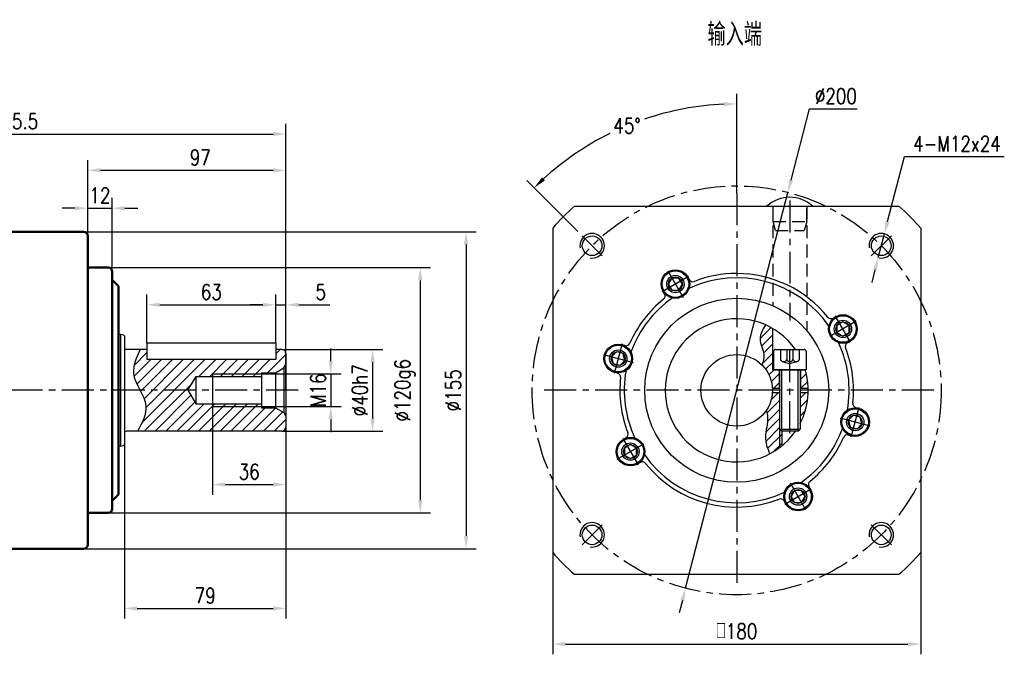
# Model space of a CAD drawing. Header units: inches. Extents: x 55 to 1027, y 11 to 695.
# Tile 3 of 3: x 546 to 1027, y 384 to 695. Entities that reach past the tile are written whole.
import ezdxf

# ---------------------------------------------------------------- set-up
doc = ezdxf.new("R2010")
doc.units = ezdxf.units.IN
doc.header["$LTSCALE"] = 25
doc.header["$MEASUREMENT"] = 0
for name, pattern in [('CENTER', [2, 1.25, -0.25, 0.25, -0.25]), ('HIDDEN', [0.375, 0.25, -0.125]), ('实线', [0])]:
    doc.linetypes.add(name, pattern=pattern)
for name, color, linetype in [('1轮廓实线层', 7, 'Continuous'), ('2细线层', 4, 'Continuous'), ('3中心线层', 1, 'CENTER'), ('4虚线层', 6, 'HIDDEN'), ('5剖面线层', 2, 'Continuous'), ('6文字层', 3, 'Continuous'), ('7标注层', 4, 'Continuous')]:
    doc.layers.add(name, color=color, linetype=linetype)
doc.layers.add('可见 (ISO)', color=7, linetype='实线', lineweight=50)
doc.styles.add('PC_TEXTSTYLE', font='isocp.shx', dxfattribs={"width": 0.8, "bigfont": 'HZFS.SHX'})
doc.styles.add('TH_GBDIM', font='romans.shx', dxfattribs={"width": 0.8, "bigfont": 'gbcbig.shx'})
doc.dimstyles.new('直径标注A3', dxfattribs={"dimscale": 2.5, "dimtxt": 3.5, "dimasz": 3, "dimexe": 2, "dimexo": 0.0625, "dimgap": 1, "dimtad": 1, "dimtih": 1, "dimtoh": 1, "dimdsep": 46, "dimtxsty": 'PC_TEXTSTYLE', "dimsah": 1, "dimcen": 0.09, "dimclrt": 3, "dimadec": 0, "dimazin": 0, "dimtfac": 0.7, "dimtmove": 0, "dimatfit": 0, "dimfxl": 1, "dimtzin": 0, "dimarcsym": 0})
doc.dimstyles.new('线性标注', dxfattribs={"dimscale": 2.5, "dimtxt": 2.5, "dimasz": 3, "dimexe": 2, "dimexo": 0, "dimgap": 1, "dimtad": 1, "dimdsep": 46, "dimtxsty": 'PC_TEXTSTYLE', "dimsah": 1, "dimcen": 0.09, "dimclrt": 3, "dimadec": 0, "dimazin": 2, "dimtfac": 0.7, "dimtix": 1, "dimtmove": 0, "dimatfit": 0, "dimfxl": 1, "dimtzin": 0, "dimarcsym": 0})
doc.dimstyles.new('角度标注', dxfattribs={"dimscale": 2.5, "dimtxt": 3.5, "dimasz": 3, "dimexe": 2, "dimexo": 0, "dimgap": 1, "dimtad": 1, "dimtih": 1, "dimtoh": 1, "dimdsep": 46, "dimtxsty": 'PC_TEXTSTYLE', "dimsah": 1, "dimcen": 0.09, "dimclrd": 4, "dimclrt": 3, "dimadec": 0, "dimazin": 0, "dimtfac": 0.7, "dimtmove": 0, "dimatfit": 0, "dimfxl": 1, "dimtzin": 0, "dimarcsym": 0})

# ---------------------------------------------------------------- blocks, each defined once
blk = doc.blocks.new('*D83')
at = {"layer": '7标注层', "color": 0, "lineweight": -2, "transparency": 16777216}
for p, q in [((410.292745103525, 592.3277031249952), (410.292745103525, 643.6591680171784)), ((675.792745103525, 513.2773150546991), (675.792745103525, 643.6591680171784)), ((416.542745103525, 638.6591680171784), (669.542745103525, 638.6591680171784))]:
    blk.add_line(p, q, dxfattribs=at)
at = {"layer": '7标注层', "color": 0, "transparency": 16777216}
for points in [[(416.542745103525, 639.7008346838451), (416.542745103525, 637.6175013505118), (410.292745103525, 638.6591680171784)], [(669.542745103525, 639.7008346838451), (669.542745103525, 637.6175013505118), (675.792745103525, 638.6591680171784)]]:
    blk.add_solid(points, dxfattribs=at)
at = {"layer": 'Defpoints', "color": 0, "transparency": 16777216}
for p in [(675.792745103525, 638.6591680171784), (410.292745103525, 592.3277031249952), (675.792745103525, 513.2773150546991)]:
    blk.add_point(p, dxfattribs=at)
at = {"layer": '7标注层', "color": 3, "transparency": 16777216, "insert": (543.042745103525, 644.9091680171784), "char_height": 7.5, "attachment_point": 5, "style": 'TH_GBDIM'}
blk.add_mtext('265.5', dxfattribs=at)
blk = doc.blocks.new('*D101')
at = {"layer": '7标注层', "color": 0, "lineweight": -2, "transparency": 16777216}
for p, q in [((596.7927451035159, 521.2263194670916), (596.7927451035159, 401.5812407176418)), ((675.7927451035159, 490.8340834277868), (675.7927451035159, 401.5812407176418)), ((603.0427451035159, 406.5812407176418), (669.5427451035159, 406.5812407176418))]:
    blk.add_line(p, q, dxfattribs=at)
at = {"layer": '7标注层', "color": 0, "transparency": 16777216}
for points in [[(603.0427451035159, 407.6229073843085), (603.0427451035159, 405.5395740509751), (596.7927451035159, 406.5812407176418)], [(669.5427451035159, 407.6229073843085), (669.5427451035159, 405.5395740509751), (675.7927451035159, 406.5812407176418)]]:
    blk.add_solid(points, dxfattribs=at)
at = {"layer": 'Defpoints', "color": 0, "transparency": 16777216}
for p in [(596.7927451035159, 521.2263194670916), (675.7927451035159, 490.8340834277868), (675.7927451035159, 406.5812407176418)]:
    blk.add_point(p, dxfattribs=at)
at = {"layer": '7标注层', "color": 3, "transparency": 16777216, "insert": (636.2927451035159, 412.8312407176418), "char_height": 7.5, "attachment_point": 5, "style": 'TH_GBDIM'}
blk.add_mtext('79', dxfattribs=at)
blk = doc.blocks.new('*D102')
at = {"layer": '7标注层', "color": 0, "lineweight": -2, "transparency": 16777216}
for p, q in [((588.7927451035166, 573.2773150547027), (746.4662732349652, 573.2773150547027)), ((741.4662732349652, 567.0273150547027), (741.4662732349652, 459.5273150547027)), ((588.7927451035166, 453.2773150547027), (746.4662732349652, 453.2773150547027))]:
    blk.add_line(p, q, dxfattribs=at)
at = {"layer": '7标注层', "color": 0, "transparency": 16777216}
for points in [[(740.4246065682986, 567.0273150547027), (742.5079399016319, 567.0273150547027), (741.4662732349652, 573.2773150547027)], [(740.4246065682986, 459.5273150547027), (742.5079399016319, 459.5273150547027), (741.4662732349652, 453.2773150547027)]]:
    blk.add_solid(points, dxfattribs=at)
at = {"layer": 'Defpoints', "color": 0, "transparency": 16777216}
for p in [(588.7927451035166, 573.2773150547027), (588.7927451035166, 453.2773150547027), (741.4662732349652, 453.2773150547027)]:
    blk.add_point(p, dxfattribs=at)
at = {"layer": '7标注层', "color": 3, "transparency": 16777216, "insert": (733.9662732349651, 513.2773150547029), "char_height": 7.5, "attachment_point": 5, "rotation": 90, "style": 'TH_GBDIM'}
blk.add_mtext('\\A1;%%c120g6', dxfattribs=at)
blk = doc.blocks.new('*D103')
at = {"layer": '7标注层', "color": 0, "lineweight": -2, "transparency": 16777216}
for p, q in [((673.7927451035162, 533.2773150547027), (723.1394214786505, 533.2773150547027)), ((718.1394214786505, 527.0273150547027), (718.1394214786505, 499.5273150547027)), ((673.7927451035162, 493.2773150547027), (723.1394214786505, 493.2773150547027))]:
    blk.add_line(p, q, dxfattribs=at)
at = {"layer": '7标注层', "color": 0, "transparency": 16777216}
for points in [[(717.0977548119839, 527.0273150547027), (719.1810881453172, 527.0273150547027), (718.1394214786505, 533.2773150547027)], [(717.0977548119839, 499.5273150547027), (719.1810881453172, 499.5273150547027), (718.1394214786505, 493.2773150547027)]]:
    blk.add_solid(points, dxfattribs=at)
at = {"layer": 'Defpoints', "color": 0, "transparency": 16777216}
for p in [(673.7927451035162, 533.2773150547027), (673.7927451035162, 493.2773150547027), (718.1394214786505, 493.2773150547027)]:
    blk.add_point(p, dxfattribs=at)
at = {"layer": '7标注层', "color": 3, "transparency": 16777216, "insert": (711.8894214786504, 513.2773150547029), "char_height": 7.5, "attachment_point": 5, "rotation": 90, "style": 'TH_GBDIM'}
blk.add_mtext('\\A1;%%c40h7', dxfattribs=at)
blk = doc.blocks.new('*D104')
at = {"layer": '7标注层', "color": 0, "lineweight": -2, "transparency": 16777216}
for p, q in [((697.7088547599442, 527.5273150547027), (697.7088547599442, 533.7773150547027)), ((663.4597263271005, 521.2773150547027), (702.7088547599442, 521.2773150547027)), ((697.7088547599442, 521.2773150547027), (697.7088547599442, 505.2773150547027)), ((663.4597263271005, 505.2773150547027), (702.7088547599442, 505.2773150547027)), ((697.7088547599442, 499.0273150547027), (697.7088547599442, 492.7773150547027))]:
    blk.add_line(p, q, dxfattribs=at)
at = {"layer": '7标注层', "color": 0, "transparency": 16777216}
for points in [[(696.6671880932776, 527.5273150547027), (698.7505214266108, 527.5273150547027), (697.7088547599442, 521.2773150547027)], [(696.6671880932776, 499.0273150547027), (698.7505214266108, 499.0273150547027), (697.7088547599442, 505.2773150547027)]]:
    blk.add_solid(points, dxfattribs=at)
at = {"layer": 'Defpoints', "color": 0, "transparency": 16777216}
for p in [(663.4597263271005, 521.2773150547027), (663.4597263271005, 505.2773150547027), (697.7088547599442, 505.2773150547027)]:
    blk.add_point(p, dxfattribs=at)
at = {"layer": '7标注层', "color": 3, "transparency": 16777216, "insert": (691.4588547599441, 513.2773150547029), "char_height": 7.5, "attachment_point": 5, "rotation": 90, "style": 'TH_GBDIM'}
blk.add_mtext('M16', dxfattribs=at)
blk = doc.blocks.new('*D105')
at = {"layer": '7标注层', "color": 0, "lineweight": -2, "transparency": 16777216}
for p, q in [((607.7927451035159, 536.2773150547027), (607.7927451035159, 560.0884409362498)), ((670.7927451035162, 536.2773150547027), (670.7927451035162, 560.0884409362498)), ((614.0427451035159, 555.0884409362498), (664.5427451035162, 555.0884409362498))]:
    blk.add_line(p, q, dxfattribs=at)
at = {"layer": '7标注层', "color": 0, "transparency": 16777216}
for points in [[(614.0427451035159, 556.1301076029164), (614.0427451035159, 554.0467742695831), (607.7927451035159, 555.0884409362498)], [(664.5427451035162, 556.1301076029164), (664.5427451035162, 554.0467742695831), (670.7927451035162, 555.0884409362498)]]:
    blk.add_solid(points, dxfattribs=at)
at = {"layer": 'Defpoints', "color": 0, "transparency": 16777216}
for p in [(670.7927451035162, 555.0884409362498), (607.7927451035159, 536.2773150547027), (670.7927451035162, 536.2773150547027)]:
    blk.add_point(p, dxfattribs=at)
at = {"layer": '7标注层', "color": 3, "transparency": 16777216, "insert": (639.292745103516, 561.3384409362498), "char_height": 7.5, "attachment_point": 5, "style": 'TH_GBDIM'}
blk.add_mtext('63', dxfattribs=at)
blk = doc.blocks.new('*D106')
at = {"layer": '7标注层', "color": 0, "lineweight": -2, "transparency": 16777216}
for p, q in [((670.7927451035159, 536.2773150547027), (670.7927451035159, 560.0884409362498)), ((675.7927451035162, 529.7017508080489), (675.7927451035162, 560.0884409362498)), ((664.5427451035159, 555.0884409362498), (658.2927451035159, 555.0884409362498)), ((670.7927451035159, 555.0884409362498), (675.7927451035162, 555.0884409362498)), ((682.0427451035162, 555.0884409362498), (697.2927451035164, 555.0884409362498))]:
    blk.add_line(p, q, dxfattribs=at)
at = {"layer": '7标注层', "color": 0, "transparency": 16777216}
for points in [[(664.5427451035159, 556.1301076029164), (664.5427451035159, 554.0467742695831), (670.7927451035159, 555.0884409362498)], [(682.0427451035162, 556.1301076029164), (682.0427451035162, 554.0467742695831), (675.7927451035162, 555.0884409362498)]]:
    blk.add_solid(points, dxfattribs=at)
at = {"layer": 'Defpoints', "color": 0, "transparency": 16777216}
for p in [(675.7927451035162, 555.0884409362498), (670.7927451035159, 536.2773150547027), (675.7927451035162, 529.7017508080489)]:
    blk.add_point(p, dxfattribs=at)
at = {"layer": '7标注层', "color": 3, "transparency": 16777216, "insert": (692.7927451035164, 561.3384409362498), "char_height": 7.5, "attachment_point": 5, "style": 'TH_GBDIM'}
blk.add_mtext('5', dxfattribs=at)
blk = doc.blocks.new('*D107')
at = {"layer": '7标注层', "color": 0, "lineweight": -2, "transparency": 16777216}
for p, q in [((639.7927451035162, 505.2773150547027), (639.7927451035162, 462.206347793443)), ((675.7927451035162, 498.4096329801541), (675.7927451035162, 462.206347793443)), ((646.0427451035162, 467.206347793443), (669.5427451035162, 467.206347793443))]:
    blk.add_line(p, q, dxfattribs=at)
at = {"layer": '7标注层', "color": 0, "transparency": 16777216}
for points in [[(646.0427451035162, 468.2480144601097), (646.0427451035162, 466.1646811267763), (639.7927451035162, 467.206347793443)], [(669.5427451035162, 468.2480144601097), (669.5427451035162, 466.1646811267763), (675.7927451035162, 467.206347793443)]]:
    blk.add_solid(points, dxfattribs=at)
at = {"layer": 'Defpoints', "color": 0, "transparency": 16777216}
for p in [(639.7927451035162, 505.2773150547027), (675.7927451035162, 498.4096329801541), (675.7927451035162, 467.206347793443)]:
    blk.add_point(p, dxfattribs=at)
at = {"layer": '7标注层', "color": 3, "transparency": 16777216, "insert": (657.7927451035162, 473.456347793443), "char_height": 7.5, "attachment_point": 5, "style": 'TH_GBDIM'}
blk.add_mtext('36', dxfattribs=at)
blk = doc.blocks.new('*D108')
at = {"layer": '7标注层', "color": 0, "lineweight": -2, "transparency": 16777216}
for p, q in [((578.7927451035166, 587.2433291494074), (578.7927451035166, 625.9004352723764)), ((675.7927451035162, 529.7017508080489), (675.7927451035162, 625.9004352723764)), ((585.0427451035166, 620.9004352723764), (669.5427451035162, 620.9004352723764))]:
    blk.add_line(p, q, dxfattribs=at)
at = {"layer": '7标注层', "color": 0, "transparency": 16777216}
for points in [[(585.0427451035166, 621.942101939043), (585.0427451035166, 619.8587686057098), (578.7927451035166, 620.9004352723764)], [(669.5427451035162, 621.942101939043), (669.5427451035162, 619.8587686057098), (675.7927451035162, 620.9004352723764)]]:
    blk.add_solid(points, dxfattribs=at)
at = {"layer": 'Defpoints', "color": 0, "transparency": 16777216}
for p in [(675.7927451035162, 620.9004352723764), (578.7927451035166, 587.2433291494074), (675.7927451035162, 529.7017508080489)]:
    blk.add_point(p, dxfattribs=at)
at = {"layer": '7标注层', "color": 3, "transparency": 16777216, "insert": (633.8921463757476, 627.1504352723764), "char_height": 7.5, "attachment_point": 5, "style": 'TH_GBDIM'}
blk.add_mtext('97', dxfattribs=at)
blk = doc.blocks.new('*D109')
at = {"layer": '7标注层', "color": 0, "lineweight": -2, "transparency": 16777216}
for p, q in [((571.2355443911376, 590.7773150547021), (768.8614649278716, 590.777315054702)), ((763.8614649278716, 584.5273150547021), (763.8614649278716, 442.027315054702)), ((574.1157692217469, 435.7773150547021), (768.8614649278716, 435.777315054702))]:
    blk.add_line(p, q, dxfattribs=at)
at = {"layer": '7标注层', "color": 0, "transparency": 16777216}
for points in [[(762.8197982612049, 584.5273150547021), (764.9031315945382, 584.5273150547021), (763.8614649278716, 590.7773150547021)], [(762.8197982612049, 442.027315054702), (764.9031315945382, 442.027315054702), (763.8614649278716, 435.777315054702)]]:
    blk.add_solid(points, dxfattribs=at)
at = {"layer": 'Defpoints', "color": 0, "transparency": 16777216}
for p in [(571.2355443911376, 590.7773150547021), (574.1157692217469, 435.7773150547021), (763.8614649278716, 435.777315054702)]:
    blk.add_point(p, dxfattribs=at)
at = {"layer": '7标注层', "color": 3, "transparency": 16777216, "insert": (757.6114649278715, 513.2773150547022), "char_height": 7.5, "attachment_point": 5, "rotation": 90, "style": 'TH_GBDIM'}
blk.add_mtext('%%C155', dxfattribs=at)
blk = doc.blocks.new('*D110')
at = {"layer": '7标注层', "color": 0, "lineweight": -2, "transparency": 16777216}
for p, q in [((578.7927451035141, 564.1733857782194), (578.7927451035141, 607.3540500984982)), ((590.7927451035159, 564.1733857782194), (590.7927451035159, 607.3540500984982)), ((572.5427451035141, 602.3540500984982), (566.2927451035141, 602.3540500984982)), ((578.7927451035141, 602.3540500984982), (590.7927451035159, 602.3540500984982)), ((597.0427451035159, 602.3540500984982), (603.2927451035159, 602.3540500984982))]:
    blk.add_line(p, q, dxfattribs=at)
at = {"layer": '7标注层', "color": 0, "transparency": 16777216}
for points in [[(572.5427451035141, 603.3957167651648), (572.5427451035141, 601.3123834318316), (578.7927451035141, 602.3540500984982)], [(597.0427451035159, 603.3957167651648), (597.0427451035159, 601.3123834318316), (590.7927451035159, 602.3540500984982)]]:
    blk.add_solid(points, dxfattribs=at)
at = {"layer": 'Defpoints', "color": 0, "transparency": 16777216}
for p in [(590.7927451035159, 602.3540500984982), (578.7927451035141, 564.1733857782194), (590.7927451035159, 564.1733857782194)]:
    blk.add_point(p, dxfattribs=at)
at = {"layer": '7标注层', "color": 3, "transparency": 16777216, "insert": (584.792745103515, 608.6040500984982), "char_height": 7.5, "attachment_point": 5, "style": 'TH_GBDIM'}
blk.add_mtext('12', dxfattribs=at)
blk = doc.blocks.new('*D118')
at = {"layer": '7标注层', "color": 0, "lineweight": -2, "transparency": 16777216}
for p, q in [((922.8298033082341, 616.1483715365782), (931.8225247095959, 650.9496333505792)), ((931.8225247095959, 650.9496333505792), (955.1796675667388, 650.9496333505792)), ((871.229249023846, 416.4574971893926), (921.266150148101, 610.0971329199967)), ((869.6655958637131, 410.4062585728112), (868.1019427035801, 404.3550199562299))]:
    blk.add_line(p, q, dxfattribs=at)
at = {"layer": '7标注层', "color": 0, "transparency": 16777216}
for points in [[(921.8212635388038, 616.4089803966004), (923.8383430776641, 615.8877626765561), (921.266150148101, 610.0971329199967)], [(868.6570560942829, 410.6668674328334), (870.6741356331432, 410.1456497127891), (871.229249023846, 416.4574971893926)]]:
    blk.add_solid(points, dxfattribs=at)
at = {"layer": 'Defpoints', "color": 0, "transparency": 16777216}
for p in [(921.266150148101, 610.0971329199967), (871.229249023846, 416.4574971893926)]:
    blk.add_point(p, dxfattribs=at)
at = {"layer": '7标注层', "color": 3, "transparency": 16777216, "insert": (944.7510961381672, 657.1996333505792), "char_height": 7.5, "attachment_point": 5, "style": 'TH_GBDIM'}
blk.add_mtext('∅200', dxfattribs=at)
blk = doc.blocks.new('*D119')
at = {"layer": '7标注层', "color": 0, "lineweight": -2, "transparency": 16777216}
for p, q in [((806.2476995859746, 433.9047757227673), (806.2476995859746, 384.1335611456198)), ((986.2476995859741, 433.9047757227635), (986.2476995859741, 384.1335611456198)), ((812.4976995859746, 389.1335611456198), (979.9976995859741, 389.1335611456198))]:
    blk.add_line(p, q, dxfattribs=at)
at = {"layer": '7标注层', "color": 0, "transparency": 16777216}
for points in [[(812.4976995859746, 390.1752278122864), (812.4976995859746, 388.0918944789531), (806.2476995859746, 389.1335611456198)], [(979.9976995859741, 390.1752278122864), (979.9976995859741, 388.0918944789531), (986.2476995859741, 389.1335611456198)]]:
    blk.add_solid(points, dxfattribs=at)
at = {"layer": 'Defpoints', "color": 0, "transparency": 16777216}
for p in [(806.2476995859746, 433.9047757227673), (986.2476995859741, 433.9047757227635), (986.2476995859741, 389.1335611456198)]:
    blk.add_point(p, dxfattribs=at)
at = {"layer": '7标注层', "color": 3, "transparency": 16777216, "insert": (896.2476995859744, 395.3835611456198), "char_height": 7.5, "attachment_point": 5, "style": 'TH_GBDIM'}
blk.add_mtext('{□}180', dxfattribs=at)
blk = doc.blocks.new('GB／T70.1M10M30')
at = {"layer": '1轮廓实线层'}
for p, q in [((0, -7), (0, 7)), ((1, 8), (10, 8)), ((10, 8), (10, -8)), ((10, 5), (39, 5)), ((39, 5), (40, 4)), ((39, -5), (39, 5)), ((40, 4), (40, -4)), ((39, -5), (40, -4)), ((1, -8), (10, -8)), ((10, -5), (39, -5))]:
    blk.add_line(p, q, dxfattribs=at)
for centre, start, end in [((1, 7), 90, 180), ((1, -7), 180, 270)]:
    blk.add_arc(centre, 1, start, end, dxfattribs=at)
at = {"layer": '2细线层'}
for p, q in [((40, 4), (10, 4)), ((40, -4), (10, -4))]:
    blk.add_line(p, q, dxfattribs=at)
at = {"layer": '3中心线层', "ltscale": 0.5}
blk.add_line((41, 0), (-1, 0), dxfattribs=at)
at = {"layer": '4虚线层'}
for p, q in [((0, 4.575), (5, 4.575)), ((0, 1.525), (5, 1.525)), ((6, 3.05), (7, 0)), ((6, -3.05), (7, 0)), ((0, -1.525), (5, -1.525)), ((0, -4.575), (5, -4.575))]:
    blk.add_line(p, q, dxfattribs=at)
for centre, radius, end in [((4.337187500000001, 3.05), 1.6628125, 66.50873314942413), ((4.337187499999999, 2.220446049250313e-16), 1.662812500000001, 66.50873314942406), ((4.337187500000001, -3.05), 1.6628125, 66.50873314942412)]:
    blk.add_arc(centre, radius, 293.4912668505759, end, dxfattribs=at)
blk = doc.blocks.new('GB／T70.1M8R12')
at = {"layer": '1轮廓实线层'}
for p, q in [((0, 3.43), (-2.970467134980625, 1.715)), ((-2.970467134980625, 1.715), (-2.970467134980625, -1.715)), ((2.970467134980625, 1.715), (0, 3.43)), ((2.970467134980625, -1.715), (2.970467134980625, 1.715)), ((-2.970467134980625, -1.715), (0, -3.43)), ((0, -3.43), (2.970467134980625, -1.715))]:
    blk.add_line(p, q, dxfattribs=at)
for radius in [6.5, 3.43]:
    blk.add_circle((0, 0), radius, dxfattribs=at)
at = {"layer": '3中心线层'}
for p, q in [((0, 7.5), (0, -7.5)), ((7.5, 0), (-7.5, 0))]:
    blk.add_line(p, q, dxfattribs=at)
blk = doc.blocks.new('*D120')
at = {"layer": '7标注层', "color": 0, "lineweight": -2, "transparency": 16777216}
for p, q in [((896.2476995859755, 609.7440137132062), (896.2476995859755, 658.3842292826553)), ((818.5463117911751, 590.9787028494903), (793.6416165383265, 615.8833981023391))]:
    blk.add_line(p, q, dxfattribs=at)
at = {"layer": '7标注层', "color": 4, "lineweight": -2, "transparency": 16777216}
for start, end in [(92.55610739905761, 108.7848562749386), (116.3179091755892, 132.4438926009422)]:
    blk.add_arc((896.2476995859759, 513.2773150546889), 140.1069142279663, start, end, dxfattribs=at)
at = {"layer": '7标注层', "color": 4, "transparency": 16777216}
for points in [[(889.9760206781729, 654.2862343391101), (890.022488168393, 652.2034192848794), (896.2476995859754, 653.3842292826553)], [(802.4139984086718, 615.9147946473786), (800.974083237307, 617.420424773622), (797.177150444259, 612.3478641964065)]]:
    blk.add_solid(points, dxfattribs=at)
at = {"layer": 'Defpoints', "color": 0, "transparency": 16777216}
for p in [(859.985361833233, 648.6102019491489), (896.2476995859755, 609.7440137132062), (818.5463117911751, 590.9787028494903), (832.527731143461, 576.9972834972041), (896.2476995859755, 416.8106163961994)]:
    blk.add_point(p, dxfattribs=at)
at = {"layer": '7标注层', "color": 3, "transparency": 16777216, "insert": (842.6311047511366, 642.7192254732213), "char_height": 7.5, "attachment_point": 5, "style": 'TH_GBDIM'}
blk.add_mtext('45°', dxfattribs=at)
blk = doc.blocks.new('*D121')
at = {"layer": '7标注层', "color": 0, "lineweight": -2, "transparency": 16777216}
for p, q in [((970.0508291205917, 595.8412308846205), (978.3484272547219, 627.6455795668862)), ((978.3484272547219, 627.6455795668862), (1027.134141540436, 627.6455795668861)), ((965.4437076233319, 578.1823257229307), (968.4730477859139, 589.7936606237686)), ((963.865926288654, 572.1347554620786), (962.288144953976, 566.0871852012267))]:
    blk.add_line(p, q, dxfattribs=at)
at = {"layer": '7标注层', "color": 0, "transparency": 16777216}
for points in [[(969.0429007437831, 596.1041944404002), (971.0587574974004, 595.5782673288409), (968.4730477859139, 589.7936606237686)], [(962.8579979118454, 572.3977190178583), (964.8738546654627, 571.871791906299), (965.4437076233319, 578.1823257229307)]]:
    blk.add_solid(points, dxfattribs=at)
at = {"layer": 'Defpoints', "color": 0, "transparency": 16777216}
for p in [(968.4730477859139, 589.7936606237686), (965.4437076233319, 578.1823257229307)]:
    blk.add_point(p, dxfattribs=at)
at = {"layer": '7标注层', "color": 3, "transparency": 16777216, "insert": (1003.991284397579, 633.895579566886), "char_height": 7.5, "attachment_point": 5, "style": 'TH_GBDIM'}
blk.add_mtext('4-M12x24', dxfattribs=at)
blk = doc.blocks.new('卡扣16.5')
at = {"layer": '1轮廓实线层'}
blk.add_line((991.6623063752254, 392.4472060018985), (1014.052770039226, 392.4472060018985), dxfattribs=at)
blk.add_arc((1002.857538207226, 380.6627514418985), 16.25443278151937, 46.46880071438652, 133.5311992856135, dxfattribs=at)
at = {"layer": '4虚线层'}
for p, q in [((994.6084200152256, 385.0819219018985), (994.6084200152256, 392.4472060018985)), ((1011.106656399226, 385.0819219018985), (1011.106656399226, 392.4472060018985)), ((995.7925331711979, 380.6627514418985), (994.6084200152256, 385.0819219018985)), ((994.6084200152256, 385.0819219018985), (1011.106656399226, 385.0819219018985)), ((995.7925331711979, 380.6627514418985), (1009.922543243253, 380.6627514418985)), ((1011.106656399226, 385.0819219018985), (1009.922543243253, 380.6627514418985))]:
    blk.add_line(p, q, dxfattribs=at)

msp = doc.modelspace()

# ---------------------------------------------------------------- hatches: boundary and pattern name
at = {"layer": '5剖面线层'}
h = msp.add_hatch(dxfattribs=at)
h.set_pattern_fill('ANSI31', color=256, scale=25)
h.set_pattern_definition([(45, (-763.2187061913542, 197.9009471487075), (-2.209708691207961, 2.209708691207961), [])])
edge = h.paths.add_edge_path()
edge.add_spline(control_points=[(910.7098771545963, 503.4236142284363), (911.0372446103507, 502.3676453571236), (911.9664067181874, 498.084348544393), (909.2912160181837, 490.6233688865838), (911.1188812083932, 484.8967468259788), (912.4776318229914, 482.2678116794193)], knot_values=[43.83531889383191, 43.83531889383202, 43.83531889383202, 43.83531889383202, 47.08885383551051, 56.92572404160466, 65.72849898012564, 65.72849898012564, 65.72849898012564, 65.72849898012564], degree=3, periodic=0)
edge.add_arc((896.2476995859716, 513.2773150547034), 35, 297.6269193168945, 306.869897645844)
edge.add_line((917.2476995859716, 485.2773150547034), (917.2476995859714, 512.2773150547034))
edge.add_line((917.2476995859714, 512.2773150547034), (913.7191047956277, 512.2773150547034))
edge.add_arc((896.2476995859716, 513.2773150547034), 17.5, 325.73172004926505, 356.72417104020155, ccw=False)
edge = h.paths.add_edge_path()
edge.add_spline(control_points=[(910.3424082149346, 545.3138440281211), (909.0146880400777, 543.0550091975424), (906.2333052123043, 538.3230750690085), (910.3489074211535, 531.5751186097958), (909.172804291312, 527.342984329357), (908.5514035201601, 525.7219472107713)], knot_values=[0, 0, 0, 0, 7.347999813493, 15.3930028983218, 20.44105991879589, 20.44105991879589, 20.44105991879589, 20.44105991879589], degree=3, periodic=0)
edge.add_arc((896.2476995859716, 513.2773150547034), 17.5, 3.275828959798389, 45.326264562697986, ccw=False)
edge.add_line((913.7191047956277, 514.2773150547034), (916.9976995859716, 514.2773150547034))
edge.add_line((916.9976995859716, 514.2773150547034), (916.9976995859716, 523.2773150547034))
edge.add_line((916.9976995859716, 523.2773150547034), (913.7476995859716, 523.2773150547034))
edge.add_line((913.7476995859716, 523.2773150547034), (913.7476995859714, 543.5882041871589))
edge.add_arc((896.2476995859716, 513.2773150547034), 35, 60.00000000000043, 66.25254949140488)
h.paths.add_polyline_path([(927.4976995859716, 514.2773150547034), (931.2334109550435, 514.2773150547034, 0.06538704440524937), (929.7887192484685, 523.2773150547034), (927.4976995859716, 523.2773150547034)])
h.paths.add_polyline_path([(927.2476995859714, 497.029238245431, 0.1140381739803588), (931.2334109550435, 512.2773150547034), (927.2476995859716, 512.2773150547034)])
edge = h.paths.add_edge_path()
edge.add_line((918.2476995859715, 494.2773150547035), (917.2476995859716, 494.2773150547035))
edge.add_line((917.2476995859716, 494.2773150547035), (917.2476995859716, 485.2773150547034))
edge.add_arc((896.2476995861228, 513.277315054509), 34.99999999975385, 306.8698976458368, 308.944803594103)
edge.add_line((918.2476995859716, 486.055999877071), (918.2476995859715, 494.2773150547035))
h = msp.add_hatch(dxfattribs=at)
h.set_pattern_fill('ANSI31', color=2, scale=30)
h.set_pattern_definition([(45, (8.618856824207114, 49.26404996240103), (-2.651650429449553, 2.651650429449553), [])])
edge = h.paths.add_edge_path()
edge.add_arc((673.7927451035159, 531.2773150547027), 2, 0, 90)
edge.add_line((673.7927451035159, 533.2773150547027), (670.7927451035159, 533.2773150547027))
edge.add_line((670.7927451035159, 533.2773150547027), (670.7927451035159, 528.2773150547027))
edge.add_line((670.7927451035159, 528.2773150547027), (607.7927451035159, 528.2773150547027))
edge.add_line((607.7927451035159, 528.2773150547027), (607.7927451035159, 533.2773150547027))
edge.add_line((607.7927451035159, 533.2773150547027), (604.525872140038, 533.2773150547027))
edge.add_spline(control_points=[(604.525872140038, 533.2773150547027), (602.6664209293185, 529.3375045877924), (599.4601758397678, 522.5441034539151), (602.9853912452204, 516.0146081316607), (604.4157258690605, 513.277315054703)], knot_values=[0, 0, 0, 0, 12.1898827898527, 21.01897141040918, 21.01897141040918, 21.01897141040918, 21.01897141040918], degree=3, periodic=0)
edge.add_line((604.4157258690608, 513.2773150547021), (627.8667632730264, 513.2773150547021))
edge.add_line((627.8667632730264, 513.2773150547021), (631.7927451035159, 520.0773150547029))
edge.add_line((631.7927451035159, 520.0773150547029), (639.7927451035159, 520.0773150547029))
edge.add_line((639.7927451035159, 520.0773150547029), (639.7927451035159, 521.2773150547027))
edge.add_line((639.7927451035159, 521.2773150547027), (663.7927451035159, 521.2773150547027))
edge.add_line((663.7927451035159, 521.2773150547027), (663.7927451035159, 521.7773150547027))
edge.add_line((663.7927451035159, 521.7773150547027), (670.5927451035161, 521.7773150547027))
edge.add_line((670.5927451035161, 521.7773150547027), (674.798739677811, 524.205647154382))
edge.add_line((674.798739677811, 524.205647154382), (675.7927451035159, 525.9273150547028))
edge.add_line((675.7927451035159, 525.9273150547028), (675.7927451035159, 531.2773150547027))
edge = h.paths.add_edge_path()
edge.add_line((675.7927451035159, 500.6273150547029), (674.798739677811, 502.3489829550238))
edge.add_line((674.798739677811, 502.3489829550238), (670.5927451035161, 504.7773150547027))
edge.add_line((670.5927451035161, 504.7773150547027), (663.7927451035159, 504.7773150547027))
edge.add_line((663.7927451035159, 504.7773150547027), (663.7927451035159, 505.2773150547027))
edge.add_line((663.7927451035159, 505.2773150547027), (639.7927451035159, 505.2773150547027))
edge.add_line((639.7927451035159, 505.2773150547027), (639.7927451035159, 506.4773150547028))
edge.add_line((639.7927451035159, 506.4773150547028), (631.7927451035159, 506.4773150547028))
edge.add_line((631.7927451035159, 506.4773150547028), (627.8667632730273, 513.2773150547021))
edge.add_line((627.8667632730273, 513.2773150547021), (604.4157258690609, 513.2773150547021))
edge.add_spline(control_points=[(604.4157258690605, 513.277315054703), (605.7495986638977, 510.7246251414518), (609.0724172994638, 504.161544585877), (605.4415676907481, 497.4085958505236), (603.2203070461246, 493.2773150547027)], knot_values=[21.01897141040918, 21.01897141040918, 21.01897141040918, 21.01897141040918, 29.25262591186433, 42.22739598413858, 42.22739598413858, 42.22739598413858, 42.22739598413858], degree=3, periodic=0)
edge.add_line((603.2203070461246, 493.2773150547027), (673.7927451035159, 493.2773150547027))
edge.add_arc((673.7927451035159, 495.2773150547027), 2, 270, 360)
edge.add_line((675.7927451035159, 495.2773150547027), (675.7927451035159, 500.6273150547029))
h.paths.add_polyline_path([(663.7927451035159, 506.4773150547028), (639.7927451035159, 506.4773150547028), (639.7927451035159, 505.2773150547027), (663.7927451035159, 505.2773150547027)], flags=17)
h.paths.add_polyline_path([(663.7927451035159, 521.2773150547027), (639.7927451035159, 521.2773150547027), (639.7927451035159, 520.0773150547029), (663.7927451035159, 520.0773150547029)], flags=17)

# ---------------------------------------------------------------- linework, layer by layer
for p, q in [((596.3795691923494, 540.2475151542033), (594.7927451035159, 540.5273150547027)), ((594.7927451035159, 540.5273150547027), (594.7927451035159, 486.0273150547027)), ((596.7927451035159, 539.7551112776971), (596.7927451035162, 513.0273150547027)), ((670.7927451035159, 536.2773150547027), (607.7927451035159, 536.2773150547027)), ((607.7927451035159, 536.2773150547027), (607.7927451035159, 528.2773150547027)), ((670.7927451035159, 536.2773150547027), (670.7927451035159, 528.2773150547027)), ((607.7927451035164, 533.2773150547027), (597.7927451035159, 533.2773150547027)), ((673.7927451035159, 533.2773150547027), (670.7927451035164, 533.2773150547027)), ((675.7927451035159, 531.2773150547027), (675.7927451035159, 495.2773150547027)), ((670.7927451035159, 528.2773150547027), (607.7927451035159, 528.2773150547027)), ((596.7927451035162, 513.2773150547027), (596.7927451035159, 486.5495188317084)), ((673.7927451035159, 493.2773150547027), (597.7927451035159, 493.2773150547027)), ((594.7927451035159, 486.0273150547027), (596.3795691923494, 486.3071149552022))]:
    msp.add_line(p, q)
for centre, radius, start, end in [((596.2927451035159, 539.7551112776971), 0.5, 0, 79.99999999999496), ((597.7927451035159, 534.2773150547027), 1, 180, 270), ((673.7927451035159, 531.2773150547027), 2, 0, 90), ((597.7927451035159, 492.2773150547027), 1, 90, 180), ((673.7927451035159, 495.2773150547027), 2, 270, 0), ((596.2927451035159, 486.7995188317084), 0.5, 280.000000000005, 0)]:
    msp.add_arc(centre, radius, start, end)
at = {"layer": '1轮廓实线层'}
for p, q in [((816.8751602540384, 603.2773150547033), (975.6202389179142, 603.277315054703)), ((806.2476995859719, 592.6498543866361), (806.2476995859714, 433.9047757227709)), ((986.2476995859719, 592.6498543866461), (986.2476995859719, 433.9047757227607)), ((873.0792321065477, 567.406277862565), (872.3098774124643, 568.7388392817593)), ((860.9548764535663, 560.4062778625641), (860.1855217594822, 561.7388392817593)), ((943.376662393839, 548.5701381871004), (944.7092238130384, 549.3394928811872)), ((594.7927451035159, 540.5273150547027), (593.7927451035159, 540.5273150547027)), ((913.7476995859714, 543.5882041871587), (913.7476995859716, 523.2773150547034)), ((841.5901624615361, 535.1696912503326), (840.103883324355, 535.5679385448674)), ((950.3766623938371, 536.4457825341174), (951.7092238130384, 537.2151372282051)), ((674.798739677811, 524.205647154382), (675.7927451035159, 525.9273150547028)), ((675.7927451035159, 525.9273150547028), (675.7927451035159, 500.6273150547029)), ((639.7927451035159, 521.2773150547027), (639.7927451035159, 505.2773150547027)), ((663.7927451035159, 521.7773150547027), (670.5927451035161, 521.7773150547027)), ((663.7927451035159, 521.7773150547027), (663.7927451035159, 504.7773150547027)), ((670.5927451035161, 521.7773150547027), (674.798739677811, 524.205647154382)), ((670.5927451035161, 521.7773150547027), (670.5927451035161, 504.7773150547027)), ((674.798739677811, 524.205647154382), (674.798739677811, 502.3489829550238)), ((837.966695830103, 521.646729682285), (836.4804166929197, 522.0449769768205)), ((913.7476995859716, 523.2773150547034), (929.7887192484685, 523.2773150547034)), ((916.9976995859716, 523.2773150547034), (916.9976995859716, 514.2773150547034)), ((927.4976995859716, 523.2773150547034), (927.4976995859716, 514.2773150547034)), ((627.8667632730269, 513.2773150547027), (631.7927451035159, 520.0773150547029)), ((631.7927451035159, 506.4773150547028), (631.7927451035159, 520.0773150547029)), ((631.7927451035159, 520.0773150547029), (663.7927451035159, 520.0773150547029)), ((627.8667632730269, 513.2773150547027), (631.7927451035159, 506.4773150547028)), ((913.7191047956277, 514.2773150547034), (917.2476995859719, 514.2773150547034)), ((913.7191047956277, 512.2773150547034), (917.2476995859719, 512.2773150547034)), ((927.2476995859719, 514.2773150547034), (931.2334109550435, 514.2773150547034)), ((927.2476995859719, 512.2773150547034), (931.2334109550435, 512.2773150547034)), ((663.7927451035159, 506.4773150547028), (631.7927451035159, 506.4773150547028)), ((954.5287033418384, 504.9079004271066), (956.0149824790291, 504.509653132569)), ((918.2476995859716, 493.2773150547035), (918.2476995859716, 486.055999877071)), ((950.9052367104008, 491.3849388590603), (952.3915158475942, 490.9866915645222)), ((842.1187367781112, 490.1088475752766), (840.7861753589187, 489.3394928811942)), ((594.7927451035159, 486.027315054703), (593.7927451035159, 486.027315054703)), ((849.118736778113, 477.9844919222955), (847.7861753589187, 477.215137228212)), ((931.5405227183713, 466.1483522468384), (932.3098774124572, 464.8157908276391)), ((919.4161670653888, 459.1483522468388), (920.1855217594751, 457.8157908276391)), ((816.8751602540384, 423.2773150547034), (975.6202389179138, 423.2773150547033))]:
    msp.add_line(p, q, dxfattribs=at)
at = {"layer": '1轮廓实线层', "extrusion": (0, -1.224646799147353e-16, -1)}
for p, q in [((663.7927451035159, 504.7773150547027), (670.5927451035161, 504.7773150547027)), ((670.5927451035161, 504.7773150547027), (674.798739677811, 502.3489829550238)), ((674.798739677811, 502.3489829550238), (675.7927451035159, 500.6273150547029))]:
    msp.add_line(p, q, dxfattribs=at)
at = {"layer": '1轮廓实线层'}
for centre, radius in [((825.5370214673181, 583.987993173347), 4.800000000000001), ((966.9583777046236, 583.9879931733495), 4.800000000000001), ((866.2476995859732, 565.2388392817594), 7), ((866.2476995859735, 565.2388392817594), 4.25), ((896.2476995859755, 513.2773150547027), 45), ((948.2092238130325, 543.2773150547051), 7), ((948.209223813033, 543.2773150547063), 4.25), ((838.2921500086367, 528.8064577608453), 7), ((838.2921500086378, 528.8064577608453), 4.25), ((896.2476995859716, 513.2773150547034), 17.5), ((954.2032491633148, 497.74817234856), 7), ((954.2032491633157, 497.7481723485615), 4.25), ((844.286175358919, 483.2773150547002), 7), ((844.2861753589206, 483.2773150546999), 4.25), ((926.2476995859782, 461.3157908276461), 7), ((926.2476995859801, 461.3157908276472), 4.25), ((825.53702146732, 442.5666369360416), 4.800000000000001), ((966.9583777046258, 442.5666369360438), 4.800000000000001)]:
    msp.add_circle(centre, radius, dxfattribs=at)
for centre, radius, start, end in [((896.2476995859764, 513.2773150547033), 120, 131.4096221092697, 138.5903778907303), ((896.2476995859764, 513.2773150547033), 120, 41.40962210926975, 48.59037789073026), ((896.2476995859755, 513.2773150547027), 55, 34.88768237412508, 115.1123176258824), ((896.2476995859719, 513.2773150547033), 57.15, 90, 111.2481362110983), ((896.2476995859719, 513.2773150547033), 57.15, 38.75186378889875, 90), ((874.8112829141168, 568.4062778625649), 2, 209.9999999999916, 291.2481362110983), ((859.2228256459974, 559.4062778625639), 2, 308.7518637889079, 30.00000000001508), ((896.2476995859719, 513.2773150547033), 57.15, 128.7518637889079, 156.248136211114), ((896.2476995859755, 513.2773150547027), 55, 124.8876823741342, 160.112317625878), ((942.376662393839, 550.3021889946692), 2, 218.7518637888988, 300.0000000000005), ((896.2476995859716, 513.2773150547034), 35, 34.84990457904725, 325.1500954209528), ((842.107800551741, 537.1015429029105), 2, 255.0000000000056, 336.2481362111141), ((896.2476995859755, 513.2773150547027), 55, 349.8876823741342, 25.11231762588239), ((951.3766623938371, 534.7137317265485), 2, 120.0000000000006, 201.2481362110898), ((896.2476995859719, 513.2773150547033), 57.15, 353.7518637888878, 21.2481362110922), ((837.4490577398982, 519.7148780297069), 2, 353.7518637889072, 75.00000000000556), ((896.2476995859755, 513.2773150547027), 55, 169.8876823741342, 205.1123176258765), ((896.2476995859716, 513.2773150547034), 35, 332.3395501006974, 16.60154959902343), ((896.2476995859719, 513.2773150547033), 57.15, 173.7518637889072, 201.2481362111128), ((955.0463414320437, 506.8397520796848), 2, 173.7518637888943, 255.0000000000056), ((841.1187367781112, 491.8408983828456), 2, 300.0000000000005, 21.24813621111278), ((896.2476995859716, 513.2773150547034), 35, 328.9972808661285, 329.0035908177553), ((896.2476995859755, 513.2773150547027), 55, 304.8876823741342, 340.112317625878), ((950.387598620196, 489.453087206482), 2, 75.00000000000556, 156.2481362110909), ((896.2476995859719, 513.2773150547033), 57.15, 308.7518637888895, 336.2481362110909), ((896.2476995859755, 513.2773150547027), 55, 214.8876823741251, 295.1123176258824), ((850.118736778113, 476.2524411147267), 2, 38.75186378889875, 120.0000000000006), ((896.2476995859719, 513.2773150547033), 57.15, 218.7518637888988, 291.2481362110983), ((933.2725735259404, 467.148352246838), 2, 128.7518637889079, 209.9999999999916), ((917.6841162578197, 458.148352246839), 2, 29.99999999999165, 111.2481362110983), ((896.2476995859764, 513.2773150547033), 120, 221.4096221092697, 228.5903778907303), ((896.2476995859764, 513.2773150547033), 120, 311.4096221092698, 318.5903778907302)]:
    msp.add_arc(centre, radius, start, end, dxfattribs=at)
at = {"layer": '2细线层'}
for p, q in [((639.7927451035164, 521.2773150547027), (663.7927451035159, 521.2773150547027)), ((917.2476995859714, 512.2773150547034), (917.2476995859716, 485.2773150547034)), ((927.2476995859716, 512.2773150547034), (927.2476995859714, 497.0292382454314))]:
    msp.add_line(p, q, dxfattribs=at)
at = {"layer": '2细线层', "extrusion": (0, -1.224646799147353e-16, -1)}
msp.add_line((639.7927451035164, 505.2773150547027), (663.7927451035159, 505.2773150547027), dxfattribs=at)
at = {"layer": '2细线层'}
for centre in [(825.5370214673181, 583.987993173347), (966.9583777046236, 583.9879931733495), (825.53702146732, 442.5666369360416), (966.9583777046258, 442.5666369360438)]:
    msp.add_arc(centre, 6, 259.9999999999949, 189.9999999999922, dxfattribs=at)
for points, knots in [([(910.3424082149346, 545.3138440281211), (909.0146880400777, 543.0550091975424), (906.2333052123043, 538.3230750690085), (910.3489074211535, 531.5751186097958), (909.172804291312, 527.342984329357), (908.5514035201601, 525.7219472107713)], [0, 0, 0, 0, 7.347999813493, 15.3930028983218, 20.44105991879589, 20.44105991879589, 20.44105991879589, 20.44105991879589]), ([(910.7098771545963, 503.4236142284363), (911.0372446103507, 502.3676453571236), (911.9664067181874, 498.084348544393), (909.2912160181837, 490.6233688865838), (911.1188812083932, 484.8967468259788), (912.4776318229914, 482.2678116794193)], [43.83531889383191, 43.83531889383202, 43.83531889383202, 43.83531889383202, 47.08885383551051, 56.92572404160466, 65.72849898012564, 65.72849898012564, 65.72849898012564, 65.72849898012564])]:
    msp.add_open_spline(points, degree=3, knots=knots, dxfattribs=at)
msp.add_spline([(604.525872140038, 533.2773150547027), (601.2115655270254, 521.5466452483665), (607.2815545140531, 505.6000958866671), (603.2203070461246, 493.2773150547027)], degree=3, dxfattribs=at)
at = {"layer": '3中心线层', "ltscale": 0.5}
for p, q in [((896.2476995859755, 609.7440137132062), (896.2476995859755, 416.8106163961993)), ((922.2476995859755, 606.0986025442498), (922.2476995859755, 547.416983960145)), ((830.4666794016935, 579.0583352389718), (820.607363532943, 588.9176511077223)), ((962.0287197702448, 579.058335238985), (971.8880356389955, 588.9176511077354)), ((681.7314733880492, 513.2773150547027), (330.3212390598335, 513.2773150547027)), ((992.714398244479, 513.2773150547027), (799.7810009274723, 513.2773150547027)), ((830.4666794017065, 447.4962948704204), (820.607363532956, 437.63697900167)), ((962.0287197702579, 447.4962948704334), (971.8880356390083, 437.6369790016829))]:
    msp.add_line(p, q, dxfattribs=at)
msp.add_circle((896.2476995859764, 513.2773150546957), 100, dxfattribs=at)
at = {"layer": '4虚线层'}
for p, q in [((913.9976995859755, 603.2773150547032), (913.9976995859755, 554.6287055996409)), ((930.497699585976, 603.2773150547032), (930.497699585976, 542.4652834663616))]:
    msp.add_line(p, q, dxfattribs=at)
at = {"layer": '可见 (ISO)', "ltscale": 1.315789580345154}
for p, q in [((576.7927451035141, 590.7773150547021), (535.8267310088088, 590.7773150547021)), ((578.7927451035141, 588.7773150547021), (578.7927451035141, 437.7773150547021)), ((578.7927451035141, 573.2773150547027), (588.7927451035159, 573.2773150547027)), ((590.7927451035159, 571.2773150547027), (590.7927451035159, 455.2773150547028)), ((593.7927451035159, 564.2773150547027), (590.7927451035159, 567.2773150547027)), ((593.7927451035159, 564.2773150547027), (593.7927451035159, 462.2773150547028)), ((593.7927451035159, 462.2773150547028), (590.7927451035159, 459.2773150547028)), ((578.7927451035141, 453.2773150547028), (588.7927451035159, 453.2773150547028)), ((576.7927451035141, 435.7773150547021), (535.8267310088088, 435.7773150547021))]:
    msp.add_line(p, q, dxfattribs=at)
at = {"layer": '可见 (ISO)', "ltscale": 1.315789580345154, "extrusion": (0, 0, -1)}
for centre, radius, start, end in [((-576.7927451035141, 588.7773150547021), 2.000000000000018, 90, 180), ((-588.7927451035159, 571.2773150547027), 2.000000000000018, 90, 180), ((-588.7927451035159, 455.2773150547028), 2.000000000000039, 180, 270), ((-576.7927451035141, 437.7773150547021), 2.000000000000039, 180, 270)]:
    msp.add_arc(centre, radius, start, end, dxfattribs=at)

# ---------------------------------------------------------------- block references
at = {"layer": '1轮廓实线层'}
msp.add_blockref('卡扣16.5', (-80.60983862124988, 210.8301090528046), dxfattribs=at)
for name, p, rotation in [('GB／T70.1M8R12', (866.254124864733, 565.2405609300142), 30), ('GB／T70.1M8R12', (948.210945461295, 543.270889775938), 299.9999999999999), ('GB／T70.1M8R12', (838.2954759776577, 528.8122185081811), 74.99999999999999), ('GB／T70.1M10M30', (922.2476995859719, 533.2773150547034), 270), ('GB／T70.1M8R12', (954.199923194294, 497.7424116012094), 255), ('GB／T70.1M8R12', (844.2844537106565, 483.2837403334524), 120), ('GB／T70.1M8R12', (926.2412743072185, 461.3140691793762), 209.9999999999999)]:
    msp.add_blockref(name, p, dxfattribs=dict(at, rotation=rotation))

# ---------------------------------------------------------------- texts
at = {"layer": '6文字层', "insert": (881.9516756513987, 692.9111266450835), "char_height": 11.11111111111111, "attachment_point": 1, "style": 'PC_TEXTSTYLE'}
msp.add_mtext_dynamic_manual_height_columns('输入端', width=40.72609650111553, gutter_width=25, heights=[0], dxfattribs=at)

# ---------------------------------------------------------------- dimensions: what is measured, and where the dimension line sits
at = {"layer": '7标注层'}
dim = msp.add_diameter_dim_2p(p1=(871.229249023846, 416.4574971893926), p2=(921.266150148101, 610.0971329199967), dimstyle='直径标注A3', override={"dimtxt": 3, "dimasz": 2.5, "dimtxsty": 'TH_GBDIM', "dimadec": 2}, dxfattribs=at)
dim.commit()
dim.dimension.update_dxf_attribs({"geometry": '*D118', "text_midpoint": (944.7510961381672, 650.9496333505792), "dimtype": 163})
dim = msp.add_angular_dim_2l(base=(859.985361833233, 648.6102019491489), line1=((832.527731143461, 576.9972834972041), (818.5463117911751, 590.9787028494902)), line2=((896.2476995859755, 609.7440137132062), (896.2476995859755, 416.8106163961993)), dimstyle='角度标注', override={"dimtxt": 3, "dimasz": 2.5, "dimdec": 0, "dimtxsty": 'TH_GBDIM'}, dxfattribs=at)
dim.commit()
dim.dimension.update_dxf_attribs({"geometry": '*D120', "text_midpoint": (842.6311047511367, 642.7192254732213)})
for base, p1, p2, picture, middle in [((675.792745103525, 638.6591680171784), (410.292745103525, 592.3277031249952), (675.792745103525, 513.2773150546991), '*D83', (543.042745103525, 644.9091680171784)), ((590.7927451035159, 602.3540500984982), (578.7927451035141, 564.1733857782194), (590.7927451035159, 564.1733857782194), '*D110', (584.792745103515, 608.6040500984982)), ((670.7927451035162, 555.0884409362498), (607.7927451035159, 536.2773150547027), (670.7927451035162, 536.2773150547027), '*D105', (639.292745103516, 561.3384409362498)), ((675.7927451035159, 406.5812407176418), (596.7927451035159, 521.2263194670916), (675.7927451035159, 490.8340834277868), '*D101', (636.2927451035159, 412.8312407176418)), ((675.7927451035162, 467.206347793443), (639.7927451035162, 505.2773150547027), (675.7927451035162, 498.4096329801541), '*D107', (657.7927451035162, 473.456347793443))]:
    dim = msp.add_linear_dim(base=base, p1=p1, p2=p2, dimstyle='线性标注', override={"dimtxt": 3, "dimasz": 2.5, "dimtxsty": 'TH_GBDIM', "dimadec": 2}, dxfattribs=at)
    dim.commit()
    dim.dimension.update_dxf_attribs({"geometry": picture, "text_midpoint": middle})
dim = msp.add_diameter_dim_2p(p1=(965.4437076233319, 578.1823257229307), p2=(968.4730477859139, 589.7936606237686), text='4-M12x24', dimstyle='直径标注A3', override={"dimtxt": 3, "dimasz": 2.5, "dimtxsty": 'TH_GBDIM', "dimadec": 2}, dxfattribs=at)
dim.commit()
dim.dimension.update_dxf_attribs({"geometry": '*D121', "text_midpoint": (1003.991284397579, 627.645579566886), "dimtype": 163})
for base, p1, picture, middle in [((675.7927451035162, 620.9004352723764), (578.7927451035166, 587.2433291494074), '*D108', (633.8921463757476, 620.9004352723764)), ((675.7927451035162, 555.0884409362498), (670.7927451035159, 536.2773150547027), '*D106', (692.7927451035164, 555.0884409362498))]:
    dim = msp.add_linear_dim(base=base, p1=p1, p2=(675.7927451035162, 529.7017508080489), dimstyle='线性标注', override={"dimtxt": 3, "dimasz": 2.5, "dimtxsty": 'TH_GBDIM', "dimadec": 2}, dxfattribs=at)
    dim.commit()
    dim.dimension.update_dxf_attribs({"geometry": picture, "text_midpoint": middle, "dimtype": 160})
for base, p1, p2, text, picture, middle in [((763.8614649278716, 435.777315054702), (571.2355443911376, 590.7773150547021), (574.1157692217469, 435.7773150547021), '%%C<>', '*D109', (757.6114649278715, 513.2773150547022)), ((741.4662732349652, 453.2773150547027), (588.7927451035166, 573.2773150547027), (588.7927451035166, 453.2773150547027), '\\A1;%%c<>g6', '*D102', (733.9662732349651, 513.2773150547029)), ((718.1394214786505, 493.2773150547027), (673.7927451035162, 533.2773150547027), (673.7927451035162, 493.2773150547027), '\\A1;%%c<>h7', '*D103', (711.8894214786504, 513.2773150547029))]:
    dim = msp.add_linear_dim(base=base, p1=p1, p2=p2, angle=90, text=text, dimstyle='线性标注', override={"dimtxt": 3, "dimasz": 2.5, "dimtxsty": 'TH_GBDIM', "dimadec": 2}, dxfattribs=at)
    dim.commit()
    dim.dimension.update_dxf_attribs({"geometry": picture, "text_midpoint": middle})
dim = msp.add_linear_dim(base=(697.7088547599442, 505.2773150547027), p1=(663.4597263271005, 521.2773150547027), p2=(663.4597263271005, 505.2773150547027), angle=90, text='M<>', dimstyle='线性标注', override={"dimtxt": 3, "dimasz": 2.5, "dimtxsty": 'TH_GBDIM', "dimadec": 2}, dxfattribs=at)
dim.commit()
dim.dimension.update_dxf_attribs({"geometry": '*D104', "text_midpoint": (697.7088547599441, 513.2773150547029), "dimtype": 160})
dim = msp.add_linear_dim(base=(986.2476995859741, 389.1335611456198), p1=(806.2476995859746, 433.9047757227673), p2=(986.2476995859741, 433.9047757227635), text='{□}<>', dimstyle='线性标注', override={"dimtxt": 3, "dimasz": 2.5, "dimtxsty": 'TH_GBDIM', "dimadec": 2}, dxfattribs=at)
dim.commit()
dim.dimension.update_dxf_attribs({"geometry": '*D119', "text_midpoint": (896.2476995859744, 395.3835611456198)})

doc.saveas('drawing.dxf')
